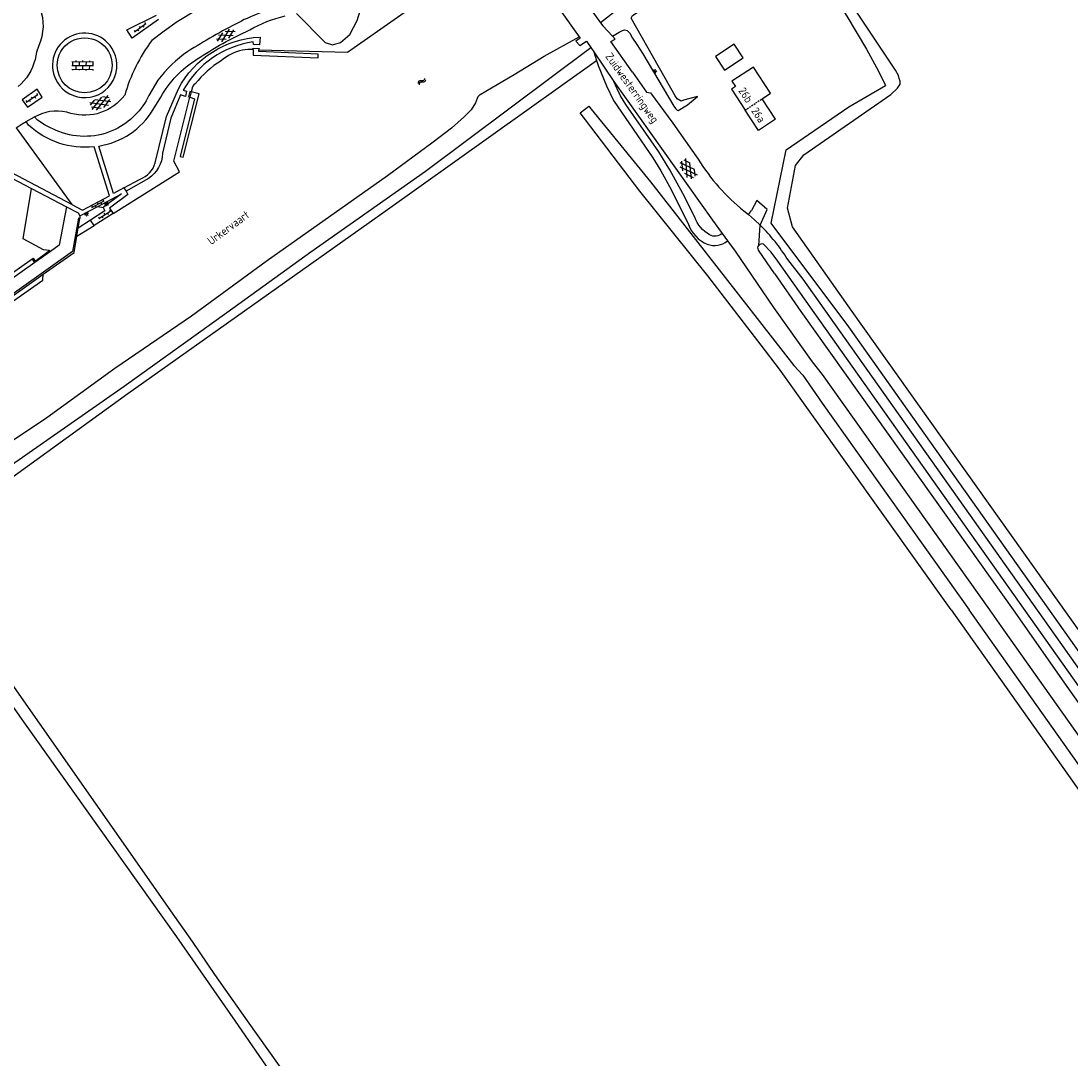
# Model space of a CAD drawing. Extents: x 168875 to 176000, y 513888 to 528000.
# Tile 64 of 106: x 174858 to 175184, y 520861 to 521183. Entities that reach past the tile are written whole.
import ezdxf

# ---------------------------------------------------------------- set-up
doc = ezdxf.new("R2010")
doc.units = 0
doc.header["$MEASUREMENT"] = 0
doc.linetypes.add('HIDDEN', pattern=[0.8, 0.5, -0.3])
doc.layers.get('0').update_dxf_attribs({"linetype": 'CONTINUOUS'})
for name, color, linetype in [('BIJGEBOUW', 12, 'CONTINUOUS'), ('HOOFDGEBOUW', 1, 'CONTINUOUS'), ('HUISNUMMER', 7, 'CONTINUOUS'), ('INSTEEK_SLOOT', 72, 'CONTINUOUS'), ('KANT_VERHARDING', 252, 'CONTINUOUS'), ('KANT_WATER', 140, 'CONTINUOUS'), ('KUNSTWERK', 12, 'CONTINUOUS'), ('SEMANTIEK', 140, 'CONTINUOUS'), ('sluitlijn_verharding', 7, 'CONTINUOUS'), ('STRAATNAAM', 7, 'CONTINUOUS'), ('TALUD', 34, 'CONTINUOUS'), ('TUSSENMUUR', 12, 'HIDDEN'), ('WATERLOOPNAAM', 7, 'CONTINUOUS')]:
    doc.layers.add(name, color=color, linetype=linetype)
doc.styles.add('ISOCP', font='ISOCP.shx', dxfattribs={"height": 1.8})

# ---------------------------------------------------------------- blocks, each defined once
blk = doc.blocks.new('S026')
at = {"color": 0}
for p, q in [((0, 0), (4.4, 0)), ((0.2, 0.5), (0.2, 0)), ((1.2, 0), (1.2, -0.5)), ((2.2, 0.5), (2.2, 0)), ((3.2, 0), (3.2, -0.5)), ((4.2, 0.5), (4.2, 0))]:
    blk.add_line(p, q, dxfattribs=at)
blk = doc.blocks.new('S04')
at = {"color": 0}
for p, q in [((0, 0.5), (0.5, 0.5)), ((0, 0.25), (1, 0.25)), ((0, 0), (0.5, 0)), ((0, -0.25), (1, -0.25)), ((0, -0.5), (0.5, -0.5))]:
    blk.add_line(p, q, dxfattribs=at)
blk = doc.blocks.new('S016')
at = {"color": 0, "linetype": 'Continuous'}
for points in [[(0.01, -0.38), (2.65, 1.15)], [(2.65, -1.15), (0.01, 0.38)], [(5.07, -1.15), (1.09, 1.15)], [(1.09, -1.15), (5.07, 1.15)], [(6.16, -0.38), (3.51, 1.15)], [(3.51, -1.15), (6.16, 0.37)]]:
    blk.add_lwpolyline(points, dxfattribs=at)
blk = doc.blocks.new('S024')
at = {"color": 0}
for p, q in [((0, 1.2), (6.7, 1.2)), ((0, 0), (6.7, 0)), ((0.2, 1.2), (0.2, 0)), ((1.25, 1.5), (1.25, 1.2)), ((1.25, 0), (1.25, -1.2)), ((2.3, 1.2), (2.3, 0)), ((3.35, 1.5), (3.35, 1.2)), ((3.35, 0), (3.35, -1.2)), ((4.4, 1.2), (4.4, 0)), ((5.45, 1.5), (5.45, 1.2)), ((5.45, 0), (5.45, -1.2)), ((6.5, 1.2), (6.5, 0)), ((0, -1.2), (6.7, -1.2)), ((0.2, -1.2), (0.2, -1.5)), ((2.3, -1.2), (2.3, -1.5)), ((4.4, -1.2), (4.4, -1.5)), ((6.5, -1.2), (6.5, -1.5))]:
    blk.add_line(p, q, dxfattribs=at)
blk = doc.blocks.new('S014')
at = {"color": 0}
for p, q in [((0, -0.75), (4.2, 1.67)), ((0, 0.65), (1.78, 1.67)), ((5.07, -1.52), (0, 1.4)), ((2.64, -1.52), (0, 0)), ((1.08, -1.52), (6.15, 1.4)), ((6.15, -0.75), (1.95, 1.67)), ((3.51, -1.52), (6.15, 0)), ((6.15, 0.65), (4.37, 1.67))]:
    blk.add_line(p, q, dxfattribs=at)
blk = doc.blocks.new('S05')
at = {"color": 0}
for p, q in [((0.08, 0.3), (0.38, 0.59)), ((0.11, -0.19), (0.41, 0.09)), ((0.38, 0.59), (0.68, 0.71)), ((0.41, 0.09), (0.71, 0.21)), ((0.68, 0.71), (1.01, 0.62)), ((0.71, 0.21), (1.02, 0.12)), ((1.01, 0.62), (1.33, 0.37)), ((1.02, 0.12), (1.36, -0.12)), ((1.33, 0.37), (1.66, 0.13)), ((1.66, 0.13), (1.97, 0.04)), ((1.97, 0.04), (2.28, 0.16)), ((2.28, 0.16), (2.58, 0.44)), ((1.36, -0.12), (1.68, -0.37)), ((1.68, -0.37), (2, -0.46)), ((2, -0.46), (2.31, -0.33)), ((2.31, -0.33), (2.61, -0.05))]:
    blk.add_line(p, q, dxfattribs=at)

msp = doc.modelspace()

# ---------------------------------------------------------------- linework, layer by layer
at = {"layer": 'BIJGEBOUW'}
msp.add_lwpolyline([(175073.8, 521171.711), (175076.591, 521167.466), (175082.415, 521171.295), (175079.624, 521175.54), (175073.8, 521171.711)], dxfattribs=at)
at = {"layer": 'HOOFDGEBOUW'}
for points in [[(175092.401, 521152.306), (175088.247, 521158.623), (175090.876, 521160.352), (175085.543, 521168.463), (175078.867, 521164.074), (175079.964, 521162.405), (175078.704, 521161.576)], [(175078.704, 521161.576), (175082.961, 521155.096)], [(175092.401, 521152.306), (175087.087, 521148.815), (175082.961, 521155.096)]]:
    msp.add_lwpolyline(points, dxfattribs=at)
at = {"layer": 'INSTEEK_SLOOT'}
for points in [[(175128.2, 521159.9), (175130.3, 521161.9), (175131.1, 521163.1), (175131.1, 521164.1), (175130.8, 521164.9), (175130.6, 521165.8), (175129.6, 521167.5), (175115.6, 521188.6), (175103.9, 521205.9), (175097.9, 521215.1), (175097.4, 521215.3), (175095.9, 521215.2), (175095.8, 521214.1), (175095.9, 521212.6), (175105.6, 521198.4), (175114.5, 521184.2), (175120.6, 521174), (175124.4, 521167.2), (175126.58, 521162.7)], [(175041.787, 521178.051), (175043.9, 521179.3), (175044.9, 521179.8), (175045.6, 521180), (175046.4, 521179.8), (175047.2, 521179), (175048, 521177.4), (175049.4, 521175.5), (175051.2, 521172.6), (175060.9, 521156.3), (175061.4, 521155.6), (175061.9, 521155.1), (175062.2, 521155), (175065.1, 521156.7), (175068.2, 521159.3), (175063.9, 521158.2), (175063.1, 521157.9), (175061.9, 521158.6), (175061.3, 521159.5), (175047.6, 521183.6), (175048, 521184.4), (175051.5, 521186.7), (175087.5, 521212.1), (175091.6, 521214.7)], [(174819.996, 521022.587), (174847.733, 521039.742), (174890.294, 521069.48), (174922.188, 521092.294), (174948.215, 521111.111), (174983.797, 521136.18), (175035.06, 521174.51)], [(175521.218, 520535.478), (175514.58, 520538.47), (175508.106, 520541.214), (175504.957, 520542.801), (175502.08, 520544.84), (175499.738, 520546.883), (175497.507, 520549.045), (175495.42, 520551.349), (175493.52, 520553.81), (175115.16, 521087.8), (175091.07, 521119.99), (175095.68, 521142.79), (175115.13, 521156.13), (175126.58, 521162.7)], [(175455.63, 520615.31), (175116.16, 521092.55), (175097.72, 521118.89), (175096.16, 521124.68), (175098.62, 521137.91), (175101.19, 521141.17), (175128.2, 521159.9)], [(175146.9, 521000), (175093.6, 521074.7), (175088, 521082.2), (175071.4, 521103.7), (175050.3, 521129.9), (175031.751, 521154.214), (175034.446, 521156.292), (175035.2, 521155.4), (175053.6, 521132.8), (175098.1, 521075.8), (175100.9, 521072.8), (175106.9, 521064.2), (175152.5, 521000)], [(175002.439, 520762.314), (174999.819, 520765.773), (174994.612, 520773.461), (174983.212, 520789.754), (174967.256, 520812.215), (174953.245, 520832.172), (174937.418, 520854.061), (174924.823, 520872.361), (174906.66, 520898.519), (174858.676, 520965.95), (174840.601, 520991.76), (174827.613, 521010.002), (174830.315, 521012.152)], [(174830.315, 521012.152), (174847.201, 520988.67), (174904.726, 520906.583), (174911.358, 520897.116), (174918.381, 520886.891), (174928.479, 520872.506), (174952.119, 520839.162), (174990.712, 520783.916), (175005.659, 520763.043)], [(175146.9, 521000), (175259.9, 520840.5), (175278.6, 520813.7), (175280.957, 520810.376), (175281.5, 520810.4), (175282.6, 520810.7), (175283.4, 520811.6), (175283.9, 520812.7), (175283.8, 520813.8), (175283.2, 520815.1), (175279.5, 520821.1), (175240.8, 520874.6), (175194.6, 520940.5), (175152.5, 521000)]]:
    msp.add_lwpolyline(points, dxfattribs=at)
at = {"layer": 'KANT_VERHARDING'}
for points in [[(174937.219, 521197.197), (174912.748, 521186.075), (174906.77, 521182.516), (174902.675, 521179.615), (174898.881, 521176.709)], [(175031.675, 521192.583), (175031.8, 521192.4), (175031.2, 521191.9), (175038.12, 521182.157)], [(175025.102, 521186.834), (175031.471, 521177.863)], [(174892.786, 521177.462), (174891.141, 521179.969), (174900.35, 521184.595)], [(174900.994, 521183.195), (174892.786, 521177.462)], [(175038.12, 521182.157), (175038.8, 521181.2), (175041.787, 521178.051)], [(174932.469, 521177.745), (174932.302, 521175.309), (174930.473, 521175.466), (174930.28, 521176.227)], [(175031.471, 521177.863), (175031.8, 521177.4), (175030.5, 521176.5), (175031.7, 521175.1), (175033.72, 521176.44)], [(175033.72, 521176.44), (175035.06, 521174.51)], [(175047.99, 521166.89), (175041.3, 521176.4), (175042.653, 521177.138), (175041.787, 521178.051)], [(174863.793, 521175.136), (174863.097, 521173.024), (174862.672, 521170.841)], [(175035.06, 521174.51), (175035.99, 521173.17)], [(175035.99, 521173.17), (175036.852, 521170.503)], [(175036.852, 521170.503), (175037.35, 521168.96), (175040, 521162.66), (175042.14, 521158.08), (175054.33, 521140.27), (175056.78, 521136.2), (175060.04, 521130.48), (175065.4, 521119.63)], [(175047.99, 521166.89), (175052.34, 521160.63), (175053.6, 521160.5), (175060.59, 521151.06), (175068.43, 521139.82)], [(174900.794, 521164.374), (174898.009, 521159.664)], [(175042.27, 521163.99), (175072.87, 521120.96), (175075.87, 521116.85)], [(175067.33, 521121.85), (175063.68, 521129.26), (175059.65, 521136.59), (175056.25, 521142.18), (175045.949, 521156.875), (175044.35, 521159.53), (175043.238, 521161.726), (175042.27, 521163.99)], [(174858.682, 521158.304), (174860.26, 521156.038), (174864.873, 521159.062), (174863.299, 521161.579), (174858.682, 521158.304)], [(174899.953, 521138.734), (174903.445, 521153.127), (174907.116, 521161.696)], [(174908.613, 521161.254), (174909.678, 521160.919), (174909.303, 521159.307), (174907.742, 521159.781), (174904.752, 521152.602), (174902.231, 521141.703)], [(174899.312, 521155.273), (174901.694, 521159.156)], [(174863.468, 521153.455), (174862.475, 521152.984)], [(174856.749, 521149.625), (174858.679, 521150.873), (174859.876, 521151.544)], [(174860.672, 521150.453), (174859.876, 521151.544)], [(174863.436, 521151.954), (174862.475, 521152.984)], [(174856.749, 521149.625), (174874.023, 521125.834)], [(174874.023, 521125.834), (174877.4, 521124.065), (174885.745, 521128.456), (174880.973, 521143.738)], [(174890.211, 521130.947), (174887.045, 521129.181), (174882.424, 521143.919)], [(174842.734, 521140.565), (174861.589, 521130.732)], [(174874.023, 521125.834), (174844.154, 521141.483)], [(174890.211, 521130.947), (174895.275, 521133.678)], [(174897.883, 521133.84), (174890.929, 521129.947)], [(174867.181, 521111.535), (174865.326, 521111.725), (174858.92, 521115.181), (174861.589, 521130.732)], [(174861.589, 521130.732), (174872.419, 521125.084)], [(174890.211, 521130.947), (174890.929, 521129.947)], [(174882.11, 521125.2), (174889.52, 521129.08), (174883.77, 521124.89)], [(174890.929, 521129.947), (174891.43, 521128.9), (174885.72, 521124.65), (174886.868, 521122.967)], [(175086.575, 521127.089), (175084.93, 521123.9)], [(175087.686, 521119.347), (175089.822, 521124.259), (175086.575, 521127.089)], [(174872.419, 521125.084), (174870.166, 521113.179), (174867.408, 521111.223)], [(174872.419, 521125.084), (174876.037, 521123.197), (174876.538, 521122.268)], [(174876.538, 521122.268), (174882.11, 521125.2)], [(174883.77, 521124.89), (174884.34, 521123.88), (174879.9, 521120.99)], [(175082.61, 521123.83), (175083.988, 521122.712)], [(175083.988, 521122.712), (175084.93, 521123.9)], [(174876.568, 521121.474), (174876.123, 521121.559), (174874.321, 521111.191), (174848.584, 521092.977), (174848.853, 521092.616), (174865.145, 521104.159)], [(174876.039, 521118.427), (174876.568, 521121.474)], [(174879.9, 521120.99), (174876.039, 521118.427)], [(174876.538, 521122.268), (174876.568, 521121.474)], [(174880.996, 521119.276), (174879.9, 521120.99)], [(174886.868, 521122.967), (174880.996, 521119.276)], [(175087.686, 521119.347), (175085.873, 521121.068), (175083.988, 521122.712)], [(174875.607, 521115.941), (174876.039, 521118.427)], [(174865.145, 521104.159), (174874.741, 521110.958), (174875.607, 521115.941)], [(175077.48, 521114.55), (175079.84, 521111.3)], [(174861.741, 521108.922), (174862.02, 521109.12), (174862.679, 521108.248), (174867.181, 521111.535)], [(174867.408, 521111.223), (174862.544, 521107.771)], [(174867.408, 521111.223), (174867.181, 521111.535)], [(175079.84, 521111.3), (175091.8, 521093.8), (175103.8, 521077), (175106.9, 521073.1), (175158.8, 521000)], [(175092.12, 521104.36), (175087.1, 521111.65)], [(175297.97, 520818.84), (175093.14, 521108.19), (175091.09, 521111.05), (175088.65, 521113.54)], [(174838.825, 521092.657), (174861.741, 521108.922)], [(174862.544, 521107.771), (174839.636, 521091.521)], [(174862.544, 521107.771), (174861.741, 521108.922)], [(175533.95, 520523.53), (175525.19, 520530.72), (175505.55, 520539.25), (175498.3, 520543.84), (175492.94, 520549.25), (175487.91, 520556.09), (175100.945, 521102.653), (175096.21, 521108.75)], [(175092.12, 521104.36), (175100.3, 521092.6), (175145.3, 521029.4), (175166.1, 521000)], [(174841.673, 521087.513), (174843.65, 521087.32), (174865.102, 521102.336), (174865.145, 521104.159)], [(175158.8, 521000), (175163.1, 520993.8), (175286.8, 520819.2), (175287.371, 520818.25)], [(175166.1, 521000), (175184, 520974.5), (175233.6, 520904.8), (175295.48, 520817.22)]]:
    msp.add_lwpolyline(points, dxfattribs=at)
for points in [[(174864.116, 521186.756, -0.2019812), (174863.793, 521175.136)], [(174940.178, 521187.495, 0.0680607), (174925.885, 521182.3)], [(174929.276, 521180.011, -0.0693199), (174940.267, 521184.357)], [(174925.885, 521182.3, 0.0251078), (174910.072, 521173.261)], [(174912.888, 521170.887, -0.0391897), (174929.276, 521180.011)], [(174886.508, 521174.301, 0.9989876), (174869.578, 521163.656)], [(174869.525, 521168.982, -1.0000587), (174886.566, 521168.982)], [(174898.881, 521176.709, 0.0878241), (174890.465, 521159.744)], [(174907.116, 521161.696, -0.2653453), (174932.469, 521177.745)], [(174930.28, 521176.227, 0.2343935), (174908.613, 521161.254)], [(174869.578, 521163.656, 1.0020405), (174886.508, 521174.301)], [(174910.072, 521173.261, 0.0868142), (174900.794, 521164.374)], [(174862.672, 521170.841, -0.1543194), (174857.369, 521162.373)], [(174901.694, 521159.156, -0.1265421), (174912.888, 521170.887)], [(174886.566, 521168.982, -0.9999413), (174869.525, 521168.982)], [(174890.465, 521159.744, -0.3116355), (174873.772, 521154.088)], [(174898.009, 521159.664, -0.1637537), (174887.543, 521149.074)], [(174873.772, 521154.088, 0.1992423), (174863.468, 521153.455)], [(174882.424, 521143.919, 0.2208745), (174899.312, 521155.273)], [(174880.973, 521143.738, -0.2223076), (174860.672, 521150.453)], [(174870.074, 521148.414, -0.0642271), (174863.436, 521151.954)], [(174887.543, 521149.074, -0.2049339), (174870.074, 521148.414)], [(174902.231, 521141.703, -0.2362741), (174897.883, 521133.84)], [(174895.275, 521133.678, 0.2381343), (174899.953, 521138.734)], [(175068.43, 521139.82, 0.084453), (175082.61, 521123.83)], [(175071.92, 521116.35, -0.1662914), (175067.33, 521121.85)], [(175065.4, 521119.63, 0.2158494), (175071.25, 521113.49)], [(175096.21, 521108.75, 0.0567516), (175087.686, 521119.347)], [(175071.25, 521113.49, 0.2792924), (175077.48, 521114.55)], [(175075.87, 521116.85, -0.3179436), (175071.92, 521116.35)], [(175087.1, 521111.65, -0.2888623), (175087.207, 521113.059)], [(175088.65, 521113.54, 0.3151768), (175087.207, 521113.059)]]:
    msp.add_lwpolyline(points, format="xyb", dxfattribs=at)
at = {"layer": 'KANT_WATER'}
for points in [[(175211.1, 521307.4), (175182, 521285.4), (175168.3, 521275.3), (175146.1, 521259.5), (175114.2, 521235.9), (175096.8, 521223), (175093, 521221.7), (175079.8, 521212.3), (175068.9, 521204.7), (175050.3, 521191.8), (175038.12, 521182.157)], [(174959.635, 521173.041), (175000.243, 521201.569), (174999.92, 521202.186)], [(175000, 521159.2), (175000.8, 521159.9), (175011.3, 521166.1), (175020.6, 521171.8), (175031.471, 521177.863)], [(174930.33, 521173.86), (174928.661, 521173.914), (174926.98, 521173.74)], [(174932.125, 521173.81), (174959.635, 521173.041)], [(174911.132, 521160.764), (174910.703, 521159.056)], [(174911.32, 521161.51), (174911.132, 521160.764)], [(175000, 521159.2), (174999.322, 521157.376), (174997.928, 521155.218), (174995.835, 521152.976), (174991.822, 521149.534), (174986.194, 521145.132), (174971.962, 521134.706), (174934.353, 521108.09), (174911.157, 521091.1), (174887.38, 521074.87), (174866.316, 521059.623), (174841.587, 521043.116)], [(174907.461, 521135.947), (174905.73, 521139.27), (174910.703, 521159.056)], [(174886.868, 521122.967), (174907.461, 521135.947)], [(174875.607, 521115.941), (174880.996, 521119.276)]]:
    msp.add_lwpolyline(points, dxfattribs=at)
for points in [[(174926.98, 521173.74, 0.1082528), (174920.4, 521170.42)], [(174920.4, 521170.42, 0.0857299), (174912.37, 521163.24)], [(174912.37, 521163.24, 0.2266103), (174911.32, 521161.51)]]:
    msp.add_lwpolyline(points, format="xyb", dxfattribs=at)
at = {"layer": 'KUNSTWERK'}
for points in [[(174930.33, 521173.86), (174930.29, 521172.09), (174950.48, 521171.28), (174950.47, 521172.45), (174932.09, 521173.23), (174932.125, 521173.81)], [(174930.33, 521173.86), (174930.34, 521174.31), (174932.15, 521174.23), (174932.125, 521173.81)], [(174910.703, 521159.056), (174912.13, 521158.64), (174907.65, 521140.68), (174908.59, 521140.44), (174913.54, 521160.13), (174911.132, 521160.764)], [(174911.132, 521160.764), (174910.73, 521160.87), (174910.28, 521159.18), (174910.703, 521159.056)]]:
    msp.add_lwpolyline(points, dxfattribs=at)
at = {"layer": 'sluitlijn_verharding'}
for points in [[(175035.99, 521173.17), (175042.27, 521163.99)], [(174859.876, 521151.544), (174862.475, 521152.984)], [(175087.207, 521113.059), (175087.686, 521119.347)], [(175075.87, 521116.85), (175077.48, 521114.55)]]:
    msp.add_lwpolyline(points, dxfattribs=at)
at = {"layer": 'TALUD'}
for points in [[(174943.812, 521185.099), (174952.703, 521176.083), (174954.977, 521175.383), (174957.383, 521176.074), (174960.328, 521178.545), (174962.569, 521182.875), (174965.021, 521190.647)], [(174824.766, 521019.302), (174857.306, 521042.458), (174891.435, 521067.163), (174971.31, 521123.722), (175036.852, 521170.503)], [(174882.11, 521125.2), (174883.77, 521124.89)]]:
    msp.add_lwpolyline(points, dxfattribs=at)
at = {"layer": 'TUSSENMUUR'}
msp.add_lwpolyline([(175082.961, 521155.096), (175088.263, 521158.606)], dxfattribs=at)

# ---------------------------------------------------------------- block references
at = {"layer": 'SEMANTIEK'}
for name, p, rotation in [('S026', (174893.484, 521179.394), 35.27579238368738), ('S016', (174919.108, 521176.775), 28.09086913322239), ('S024', (174874.054, 521168.984), 359.1794982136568), ('S05', (174983.65, 521164.815), 214.9441247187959), ('S026', (174859.888, 521157.506), 33.24186036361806), ('S014', (174880.142, 521156.026), 22.02386929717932), ('S014', (175063.381, 521139.241), 304.966461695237), ('S026', (174880.258, 521124.866), 28.71249085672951), ('S026', (174882.394, 521121.49), 31.62199197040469), ('S04', (174878.414, 521123.157), 296.4113748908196)]:
    msp.add_blockref(name, p, dxfattribs=dict(at, rotation=rotation))
for p, xscale, yscale, rotation in [((175054.6, 521167), 0.9914660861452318, 0.9914660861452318, 31.42956561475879), ((174884.617, 521126.361), 0.9964597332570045, 0.9964597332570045, 297.2336430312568)]:
    msp.add_blockref('S04', p, dxfattribs=dict(at, xscale=xscale, yscale=yscale, rotation=rotation))

# ---------------------------------------------------------------- texts
at = {"layer": 'HUISNUMMER', "style": 'ISOCP'}
for s, p in [('26b', (175080.775, 521161.101)), ('26a', (175084.766, 521154.877))]:
    msp.add_text(s, height=2.5, rotation=303.30308, dxfattribs=at).set_placement(p)
at = {"layer": 'STRAATNAAM', "style": 'ISOCP'}
msp.add_text('Zuidwesterringweg', height=2.5, rotation=305.34432, dxfattribs=at).set_placement((175039.475, 521171.729))
at = {"layer": 'WATERLOOPNAAM', "style": 'ISOCP'}
msp.add_text('Urkervaart', height=2.5, rotation=36.45706, dxfattribs=at).set_placement((174917.342, 521113.13))

doc.saveas('drawing.dxf')
